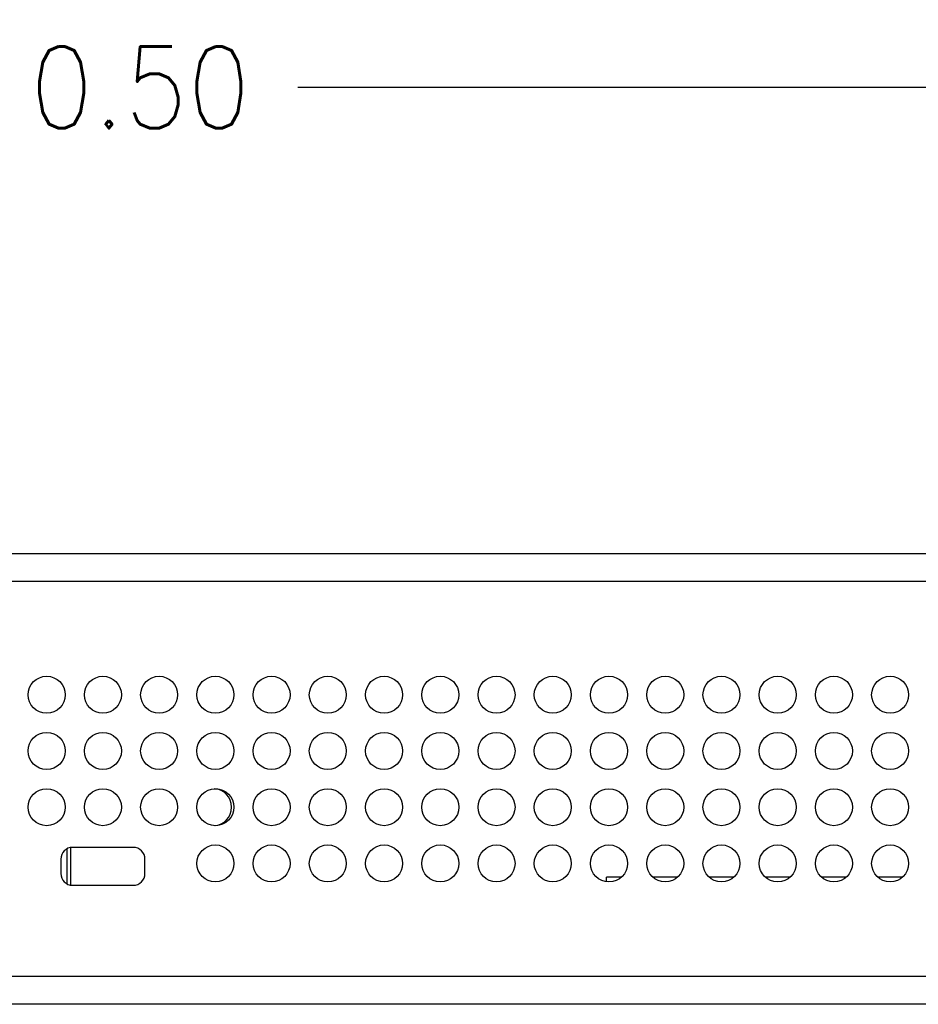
# Model space of a CAD drawing. Header units: inches. Extents: x 2.2 to 24.2, y 1.1 to 18.1.
# Tile 14 of 106: x 12.7 to 14.2, y 8.3 to 10. Entities that reach past the tile are written whole.
import ezdxf

# ---------------------------------------------------------------- set-up
doc = ezdxf.new("R2010")
doc.units = ezdxf.units.IN
doc.header["$MEASUREMENT"] = 0
doc.layers.add('1', color=7, linetype='Continuous')
doc.styles.add('CONVERTER_11', font='txt.shx', dxfattribs={"width": 0.9})
doc.dimstyles.new('ME10_DIM_12', dxfattribs={"dimtxt": 0.275591, "dimasz": 0.275591, "dimexe": 0.159843, "dimexo": 0.1, "dimgap": 0.2, "dimtad": 0, "dimtih": 1, "dimtoh": 1, "dimzin": 4, "dimdsep": 46, "dimtxsty": 'CONVERTER_11', "dimsah": 1, "dimcen": 0.09, "dimclrd": 140, "dimclre": 140, "dimclrt": 4, "dimadec": 0, "dimazin": 0, "dimtfac": 1, "dimtdec": 4, "dimtix": 1, "dimtofl": 0, "dimtmove": 0, "dimatfit": 0, "dimfxl": 1, "dimtolj": 1, "dimtzin": 0, "dimarcsym": 0})

# ---------------------------------------------------------------- blocks, each defined once
blk = doc.blocks.new('B250_front_panel__1', base_point=(20.0993, 16.5393))
at = {"color": 7, "linetype": 'Continuous'}
for p, q in [((30.4057, 18.1005), (20.558, 18.1005)), ((25.5928, 17.1039), (25.5928, 16.9855)), ((25.6054, 17.1082), (25.6054, 16.9839)), ((25.8169, 17.1087), (25.6117, 17.1087)), ((25.5723, 17.0693), (25.5723, 17.0201)), ((25.8563, 17.0201), (25.8563, 17.0693)), ((27.466, 17.0079), (27.4158, 17.0079)), ((27.4158, 16.9926), (27.4158, 17.0079)), ((27.656, 17.0079), (27.5726, 17.0079)), ((27.846, 17.0079), (27.7626, 17.0079)), ((28.036, 17.0079), (27.9526, 17.0079)), ((28.226, 17.0079), (28.1426, 17.0079)), ((28.416, 17.0079), (28.3326, 17.0079)), ((25.6054, 16.9839), (25.6034, 16.9816)), ((25.6117, 16.9807), (25.8169, 16.9807)), ((29.5411, 16.5785), (22.0675, 16.5785))]:
    blk.add_line(p, q, dxfattribs=at)
at = {"color": 124, "linetype": 'Continuous'}
for p, q in [((30.8705, 18.0067), (20.558, 18.0067)), ((30.8705, 16.6722), (20.558, 16.6722))]:
    blk.add_line(p, q, dxfattribs=at)
at = {"color": 7, "linetype": 'Continuous'}
for centre in [(25.5243, 17.6245), (25.7143, 17.6245), (25.9043, 17.6245), (26.0943, 17.6245), (26.2843, 17.6245), (26.4743, 17.6245), (26.6643, 17.6245), (26.8543, 17.6245), (27.0443, 17.6245), (27.2343, 17.6245), (27.4243, 17.6245), (27.6143, 17.6245), (27.8043, 17.6245), (27.9943, 17.6245), (28.1843, 17.6245), (28.3743, 17.6245), (25.5243, 17.4345), (25.7143, 17.4345), (25.9043, 17.4345), (26.0943, 17.4345), (26.2843, 17.4345), (26.4743, 17.4345), (26.6643, 17.4345), (26.8543, 17.4345), (27.0443, 17.4345), (27.2343, 17.4345), (27.4243, 17.4345), (27.6143, 17.4345), (27.8043, 17.4345), (27.9943, 17.4345), (28.1843, 17.4345), (28.3743, 17.4345), (25.5243, 17.2445), (25.7143, 17.2445), (25.9043, 17.2445), (26.0943, 17.2445), (26.2843, 17.2445), (26.4743, 17.2445), (26.6643, 17.2445), (26.8543, 17.2445), (27.0443, 17.2445), (27.2343, 17.2445), (27.4243, 17.2445), (27.6143, 17.2445), (27.8043, 17.2445), (27.9943, 17.2445), (28.1843, 17.2445), (28.3743, 17.2445), (26.0943, 17.0545), (26.2843, 17.0545), (26.4743, 17.0545), (26.6643, 17.0545), (26.8543, 17.0545), (27.0443, 17.0545), (27.2343, 17.0545), (27.4243, 17.0545), (27.6143, 17.0545), (27.8043, 17.0545), (27.9943, 17.0545), (28.1843, 17.0545), (28.3743, 17.0545)]:
    blk.add_circle(centre, 0.0625, dxfattribs=at)
for centre, radius, start, end in [((26.0867, 17.2445), 0.0625, 0, 86.5271), ((26.0867, 17.2445), 0.0625, 273.4729, 0), ((25.6117, 17.0693), 0.0394, 90, 180), ((25.8169, 17.0693), 0.0394, 0, 90), ((25.6117, 17.0201), 0.0394, 180, 270), ((25.8169, 17.0201), 0.0394, 270, 0)]:
    blk.add_arc(centre, radius, start, end, dxfattribs=at)
blk = doc.blocks.new('cu_usrp-twinrx__2', base_point=(20.0993, 16.5393))
blk.add_blockref('B250_front_panel__1', (20.0993, 16.5393))
blk = doc.blocks.new('*D19')
at = {"layer": '1', "color": 140, "linetype": 'Continuous'}
for p, q in [((20.4643, 18.1067), (20.4643, 19.8365)), ((30.9643, 18.1067), (30.9643, 19.8365)), ((25.0561, 19.6767), (20.4643, 19.6767)), ((30.9643, 19.6767), (26.3725, 19.6767))]:
    blk.add_line(p, q, dxfattribs=at)
at = {"layer": '1', "color": 140}
for points in [[(20.7399, 19.7129), (20.7399, 19.6404), (20.4643, 19.6767)], [(30.6887, 19.6404), (30.6887, 19.7129), (30.9643, 19.6767)]]:
    blk.add_solid(points, dxfattribs=at)
at = {"layer": '1', "color": 4, "insert": (25.2561, 19.5389), "char_height": 0.27559, "attachment_point": 7, "rotation": 0.0001, "line_spacing_factor": 0.60024, "style": 'CONVERTER_11'}
blk.add_mtext('10.50', dxfattribs=at)
blk = doc.blocks.new('FRONT1', base_point=(25.7143, 17.3598))
blk.add_blockref('cu_usrp-twinrx__2', (20.0993, 16.5393))
at = {"layer": '1'}
dim = blk.add_linear_dim(base=(30.9643, 19.6767), p1=(20.4643, 18.0067), p2=(30.9643, 18.0067), dimstyle='ME10_DIM_12', dxfattribs=at)
dim.commit()
dim.dimension.update_dxf_attribs({"geometry": '*D19', "text_midpoint": (25.7143, 19.6767), "text_rotation": 0.0001})

msp = doc.modelspace()

# ---------------------------------------------------------------- block references
at = {"xscale": 0.5, "yscale": 0.5, "zscale": 0.5}
msp.add_blockref('FRONT1', (12.8571, 8.6799), dxfattribs=at)

doc.saveas('drawing.dxf')
